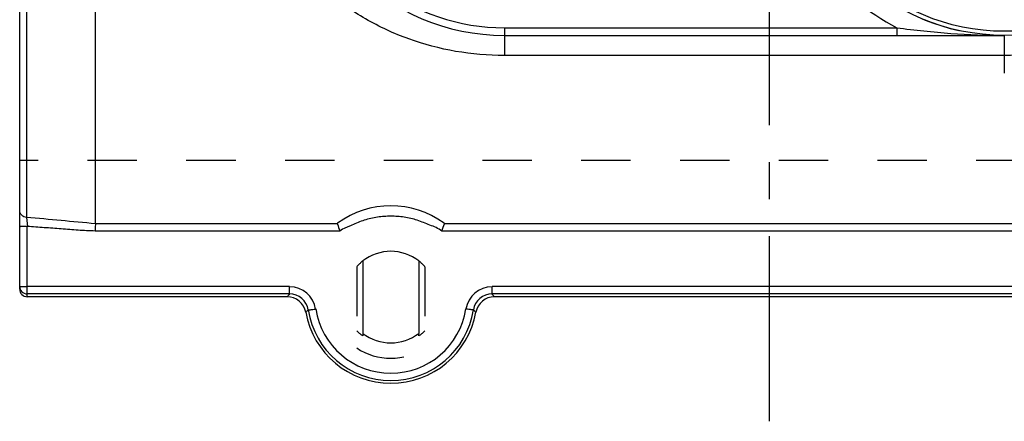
# Model space of a CAD drawing. Header units: millimetres. Extents: x 396 to 604, y 421 to 579.
# Tile 1 of 5: x 401 to 531, y 421 to 474. Entities that reach past the tile are written whole.
import ezdxf

# ---------------------------------------------------------------- set-up
doc = ezdxf.new("R2010")
doc.units = ezdxf.units.MM
doc.header["$LTSCALE"] = 65.185185
doc.linetypes.add('CENTER', pattern=[0.6, 0.375, -0.075, 0.075, -0.075])
doc.linetypes.add('HIDDEN', pattern=[0.2, 0.1, -0.1])
for name, color, linetype in [('KOERPER', 7, 'CONTINUOUS'), ('KONST.EL_MIT_GEO', 7, 'CONTINUOUS'), ('L1', 7, 'CONTINUOUS')]:
    doc.layers.add(name, color=color, linetype=linetype)

msp = doc.modelspace()

# ---------------------------------------------------------------- linework, layer by layer
at = {"layer": 'KOERPER', "color": 2, "linetype": 'CENTER'}
msp.add_line((531, 499.98), (531, 466.98), dxfattribs=at)
at = {"layer": 'KOERPER', "color": 8, "linetype": 'HIDDEN'}
for p, q in [((599, 455.45), (401, 455.45)), ((445.5, 441.44), (445.5, 430.72)), ((454.5, 441.44), (454.5, 430.72))]:
    msp.add_line(p, q, dxfattribs=at)
for centre, radius, start, end in [((531, 499.98), 28, 191.1086, 267.4133), ((450, 437.48), 6, 128.0731, 138.5904), ((450, 437.48), 6, 41.4096, 51.9269), ((450, 437.48), 6.35, 224.8979, 234.3781), ((450, 437.48), 6.35, 305.6219, 315.1021)]:
    msp.add_arc(centre, radius, start, end, dxfattribs=at)
at = {"layer": 'KOERPER', "color": 7, "linetype": 'Continuous'}
msp.add_arc((531, 499.98), 28, 267.4133, 270, dxfattribs=at)
at = {"layer": 'KONST.EL_MIT_GEO', "color": 7, "linetype": 'Continuous'}
for p, q in [((401, 438.48), (401, 561.47)), ((401.91, 552), (401.91, 447.95)), ((411, 447.12), (411, 491.7)), ((465, 472.98), (465, 469.32)), ((465, 472.98), (516.81, 472.98)), ((465, 471.98), (531, 471.98)), ((516.81, 472.98), (516.81, 471.98)), ((531, 471.98), (531, 469.32)), ((531, 469.32), (465, 469.32)), ((401.91, 447.95), (402.02, 446.77)), ((402, 437.48), (402, 446.77)), ((443.25, 446.16), (410.96, 446.16)), ((442.93, 447.12), (411, 447.12)), ((442.93, 447.12), (442.96, 447.04)), ((543.25, 446.16), (456.75, 446.16)), ((542.93, 447.12), (457.07, 447.12)), ((446.3, 442.2), (446.3, 432.65)), ((453.7, 442.2), (453.7, 432.65)), ((436.63, 438.82), (402, 438.82)), ((436.63, 437.85), (436.63, 438.82)), ((536.63, 438.82), (463.37, 438.82)), ((463.37, 437.85), (463.37, 438.82)), ((436.63, 437.85), (402, 437.85)), ((436.31, 437.48), (402, 437.48)), ((536.63, 437.85), (463.37, 437.85)), ((536.31, 437.48), (463.69, 437.48))]:
    msp.add_line(p, q, dxfattribs=at)
at = {"layer": 'KONST.EL_MIT_GEO', "color": 8, "linetype": 'HIDDEN'}
for p, q in [((446.3, 432.65), (446.3, 432.31)), ((453.7, 432.31), (453.7, 432.65))]:
    msp.add_line(p, q, dxfattribs=at)
at = {"layer": 'KONST.EL_MIT_GEO', "color": 7, "linetype": 'Continuous'}
for radius in [28, 27.46]:
    msp.add_circle((531, 499.98), radius, dxfattribs=at)
for centre, radius, start, end in [((465, 499.98), 28, 90, 270), ((465, 499.98), 27, 195.7515, 270.0001), ((531, 499.98), 30.5, 193.8301, 242.2812), ((450, 437.48), 12, 54.1715, 125.8285), ((511.05, 469.39), 71.66, 198.1706, 198.9098), ((388.84, 469.43), 71.78, 341.0892, 341.8981), ((450, 437.48), 6, 51.9269, 128.0731), ((401.99, 438.85), 0.994, 180.0248, 270.0168), ((436.63, 435.32), 3.49, 8.9166, 89.9894), ((463.37, 435.32), 3.49, 90.0106, 171.0833), ((469, 410.21), 42.57, 139.5103, 140.1732), ((436.31, 434.98), 2.5, 10.3368, 90.005), ((436.63, 435.36), 2.49, 8.8429, 90.0137), ((463.37, 435.36), 2.49, 89.9863, 171.1571), ((463.69, 434.98), 2.5, 89.995, 169.6632), ((431, 410.21), 42.57, 39.8268, 40.4897), ((460.21, 413.78), 30.47, 133.8772, 134.7291), ((450, 437.46), 11.04, 188.9666, 351.0334), ((450, 437.43), 10.04, 188.9603, 351.0397), ((439.79, 413.78), 30.47, 45.2709, 46.1228), ((450, 437.48), 11.42, 190.3418, 349.6582)]:
    msp.add_arc(centre, radius, start, end, dxfattribs=at)
at = {"layer": 'KONST.EL_MIT_GEO', "color": 8, "linetype": 'HIDDEN'}
msp.add_arc((450, 437.48), 8.12, 236.3261, 303.6739, dxfattribs=at)
at = {"layer": 'KONST.EL_MIT_GEO', "color": 7, "linetype": 'Continuous'}
for centre, major_axis, ratio, start_param, end_param in [((402, 438.48), (0, 1), 0.999391, -4.712389, -3.141593), ((450, 437.44), (0, 6.05), 0.999981, -3.799176, -2.48401)]:
    msp.add_ellipse(centre, major_axis=major_axis, ratio=ratio, start_param=start_param, end_param=end_param, dxfattribs=at)
for points, knots in [([(465, 469.32), (462.85, 469.32), (458.55, 469.69), (452.35, 471.32), (446.6, 473.98), (441.46, 477.6), (437.09, 482.12), (433.69, 487.49), (431.51, 493.53), (430.75, 499.98), (431.51, 506.42), (433.69, 512.47), (437.09, 517.83), (441.46, 522.35), (446.6, 525.97), (452.35, 528.63), (458.55, 530.26), (462.85, 530.63), (465, 530.63)], [0, 0, 0, 0, 0.063662, 0.126632, 0.188681, 0.250109, 0.31151, 0.373496, 0.436395, 0.5, 0.563605, 0.626504, 0.68849, 0.749891, 0.811319, 0.873368, 0.936338, 1, 1, 1, 1]), ([(531, 530.63), (533.15, 530.63), (537.45, 530.26), (543.65, 528.63), (549.4, 525.97), (554.54, 522.35), (558.91, 517.83), (562.31, 512.47), (564.49, 506.42), (565.25, 499.98), (564.49, 493.53), (562.31, 487.49), (558.91, 482.12), (554.54, 477.6), (549.4, 473.98), (543.65, 471.32), (537.45, 469.69), (533.15, 469.32), (531, 469.32)], [0, 0, 0, 0, 0.063662, 0.126632, 0.188681, 0.250109, 0.31151, 0.373496, 0.436395, 0.5, 0.563605, 0.626504, 0.68849, 0.749891, 0.811319, 0.873368, 0.936338, 1, 1, 1, 1]), ([(516.81, 472.98), (519.19, 472.68), (523.91, 472.17), (528.65, 471.98), (531, 471.98)], [0, 0, 0, 0, 0.50448, 1, 1, 1, 1]), ([(401.91, 447.95), (401.67, 447.97), (401.2, 448.19), (401, 448.67), (401, 448.91)], [0, 0, 0, 0, 0.506925, 1, 1, 1, 1]), ([(442.93, 447.12), (442.92, 447.14), (442.94, 447.18), (442.97, 447.2), (442.98, 447.2)], [0, 0, 0, 0, 0.679361, 1, 1, 1, 1]), ([(456.75, 446.16), (456.27, 446.51), (455.43, 446.84), (454.33, 447.27), (453.49, 447.58), (452.64, 447.83), (451.77, 447.99), (450.89, 448.09), (450, 448.12), (449.11, 448.09), (448.23, 447.99), (447.36, 447.82), (446.5, 447.6), (445.66, 447.29), (445, 446.98), (444.45, 446.73), (443.9, 446.52), (443.49, 446.34), (443.25, 446.16)], [0, 0, 0, 0, 0.12487, 0.187698, 0.250128, 0.31242, 0.374943, 0.437514, 0.50001, 0.562483, 0.624946, 0.687497, 0.750097, 0.812472, 0.874855, 0.906192, 0.937662, 1, 1, 1, 1]), ([(457.02, 447.2), (457.03, 447.2), (457.06, 447.18), (457.08, 447.14), (457.07, 447.12)], [0, 0, 0, 0, 0.320639, 1, 1, 1, 1]), ([(402, 446.77), (401.87, 446.78), (401.69, 446.77), (401.45, 446.76), (401.3, 446.75), (401.18, 446.74), (401.08, 446.73), (401.04, 446.72), (401, 446.71), (401, 446.71)], [0, 0, 0, 0, 0.381523, 0.55395, 0.704741, 0.828591, 0.921076, 0.978462, 1, 1, 1, 1]), ([(410.96, 446.16), (410.21, 446.16), (409.09, 446.23), (407.6, 446.36), (406.1, 446.46), (404.24, 446.6), (402.75, 446.71), (402, 446.77)], [0, 0, 0, 0, 0.249946, 0.37503, 0.500043, 0.750002, 1, 1, 1, 1]), ([(411, 447.12), (411, 447.08), (410.98, 446.76), (410.97, 446.44), (410.96, 446.16)], [0, 0, 0, 0, 0.142979, 1, 1, 1, 1]), ([(401, 438.85), (401, 438.84), (401.04, 438.85), (401.08, 438.83), (401.18, 438.83), (401.3, 438.83), (401.45, 438.82), (401.69, 438.82), (401.87, 438.82), (402, 438.82)], [0, 0, 0, 0, 0.020366, 0.077523, 0.169941, 0.294204, 0.445462, 0.618009, 1, 1, 1, 1]), ([(439.09, 435.74), (439.1, 435.74), (439.13, 435.74), (439.19, 435.74), (439.28, 435.75), (439.4, 435.77), (439.55, 435.79), (439.78, 435.82), (439.95, 435.84), (440.08, 435.86)], [0, 0, 0, 0, 0.025865, 0.086854, 0.181311, 0.305607, 0.455399, 0.62536, 1, 1, 1, 1]), ([(460.91, 435.74), (460.9, 435.74), (460.87, 435.74), (460.81, 435.74), (460.72, 435.75), (460.6, 435.77), (460.45, 435.79), (460.22, 435.82), (460.05, 435.84), (459.92, 435.86)], [0, 0, 0, 0, 0.025865, 0.086853, 0.18131, 0.305604, 0.455396, 0.625357, 1, 1, 1, 1])]:
    msp.add_open_spline(points, degree=3, knots=knots, dxfattribs=at)
msp.add_open_spline([(411, 447.12), (407.97, 447.4), (404.94, 447.68), (401.91, 447.95)], degree=3, dxfattribs=at)
at = {"layer": 'L1', "color": 2, "linetype": 'CENTER'}
msp.add_line((500, 421.04), (500, 578.91), dxfattribs=at)

doc.saveas('drawing.dxf')
